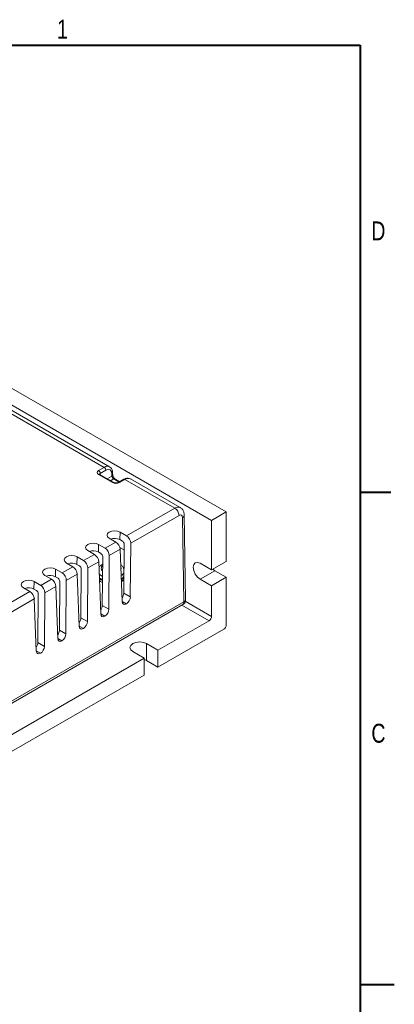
# Model space of a CAD drawing. Header units: inches. Extents: x 0.5 to 33, y 0.5 to 21.5.
# Tile 34 of 35: x 18.5 to 21.6, y 8.4 to 16.5. Entities that reach past the tile are written whole.
import ezdxf

# ---------------------------------------------------------------- set-up
doc = ezdxf.new("R2010")
doc.units = ezdxf.units.IN
doc.header["$MEASUREMENT"] = 0
doc.layers.add('2', color=179, linetype='Continuous')
doc.styles.add('SLDTEXTSTYLE0', font='TXT', dxfattribs={"width": 0.773196})

msp = doc.modelspace()

# ---------------------------------------------------------------- linework, layer by layer
at = {"color": 7, "linetype": 'Continuous', "lineweight": 15}
for p, q in [((15.5222, 15.11), (20.1714, 12.4261)), ((20.0505, 12.3563), (15.4012, 15.0402)), ((19.1655, 12.7937), (16.1554, 14.5314)), ((19.2107, 12.798), (16.2002, 14.536)), ((19.1198, 12.7673), (19.1655, 12.7937)), ((19.1796, 12.7695), (19.1339, 12.7431)), ((19.2351, 12.668), (19.1198, 12.7346)), ((19.2451, 12.669), (19.1298, 12.7356)), ((19.2303, 12.7225), (19.23, 12.7404)), ((19.2361, 12.7307), (19.2359, 12.7486)), ((19.2942, 12.6763), (19.2544, 12.6993)), ((19.3274, 12.6954), (19.2817, 12.669)), ((19.3374, 12.6944), (19.2917, 12.668)), ((19.747, 12.458), (19.3374, 12.6944)), ((19.7922, 12.4623), (19.3821, 12.699)), ((19.3503, 12.2289), (19.747, 12.458)), ((20.1714, 12.4261), (20.0505, 12.3563)), ((20.1714, 12.4261), (20.1714, 12.0178)), ((19.7824, 12.3974), (19.3847, 12.1679)), ((19.8216, 11.6848), (19.8112, 12.3808)), ((19.8363, 11.7035), (19.8258, 12.4013)), ((20.0505, 12.3563), (20.0505, 11.948)), ((19.2082, 12.2089), (19.2619, 12.1779)), ((19.2952, 12.1978), (19.2966, 12.2599)), ((19.3167, 12.1855), (19.2952, 12.1978)), ((19.3503, 12.2289), (19.2966, 12.2599)), ((19.0315, 12.1068), (19.0851, 12.0758)), ((19.1185, 12.0958), (19.1198, 12.1578)), ((19.1735, 12.1269), (19.1198, 12.1578)), ((19.1735, 12.1269), (19.2619, 12.1779)), ((19.2981, 12.1179), (19.2079, 12.0658)), ((19.3301, 12.1124), (19.2957, 12.1322)), ((19.3145, 11.6869), (19.2981, 12.1179)), ((19.3275, 11.7567), (19.3305, 12.161)), ((19.3847, 12.1679), (19.3814, 11.7256)), ((18.9417, 11.9937), (18.9431, 12.0558)), ((18.9967, 12.0248), (18.9431, 12.0558)), ((18.9967, 12.0248), (19.0851, 12.0758)), ((19.1399, 12.0834), (19.1185, 12.0958)), ((19.1507, 11.6547), (19.1537, 12.059)), ((19.2079, 12.0658), (19.2047, 11.6235)), ((18.7649, 11.8917), (18.7663, 11.9537)), ((18.8199, 11.9228), (18.7663, 11.9537)), ((18.8199, 11.9228), (18.9083, 11.9738)), ((18.8547, 12.0048), (18.9083, 11.9738)), ((18.9631, 11.9814), (18.9417, 11.9937)), ((18.9739, 11.5526), (18.9769, 11.9569)), ((19.0312, 11.9638), (19.0279, 11.5215)), ((19.1214, 12.0158), (19.0312, 11.9638)), ((19.1377, 11.5849), (19.1214, 12.0158)), ((20.0505, 11.948), (19.9564, 12.0023)), ((20.0773, 11.9414), (19.9564, 11.8716)), ((20.1714, 12.0178), (20.0505, 11.948)), ((20.0607, 11.9539), (20.0773, 11.9414)), ((20.0773, 11.9414), (20.1714, 11.8871)), ((18.6432, 11.8207), (18.7315, 11.8717)), ((18.6779, 11.9027), (18.7315, 11.8717)), ((18.7864, 11.8793), (18.7649, 11.8917)), ((18.8544, 11.8617), (18.8511, 11.4194)), ((18.9446, 11.9138), (18.8544, 11.8617)), ((18.9609, 11.4828), (18.9446, 11.9138)), ((19.1267, 11.8754), (19.1348, 11.8771)), ((19.1355, 11.8766), (19.1291, 11.874)), ((19.1291, 11.874), (19.1291, 11.8577)), ((19.3074, 11.8728), (19.309, 11.8739)), ((19.308, 11.858), (19.3151, 11.8549)), ((19.309, 11.8739), (19.3151, 11.8712)), ((19.3151, 11.8712), (19.3151, 11.8549)), ((19.3285, 11.8937), (19.3267, 11.894)), ((19.9564, 11.8716), (20.0505, 11.8173)), ((20.1714, 11.8871), (20.0505, 11.8173)), ((20.1714, 11.8871), (20.1714, 11.4952)), ((18.5011, 11.8007), (18.5548, 11.7697)), ((18.5881, 11.7896), (18.5895, 11.8517)), ((18.6096, 11.7773), (18.5881, 11.7896)), ((18.6432, 11.8207), (18.5895, 11.8517)), ((18.7678, 11.8117), (18.6776, 11.7597)), ((18.7842, 11.3808), (18.7678, 11.8117)), ((18.7971, 11.4506), (18.8001, 11.8549)), ((20.0505, 11.8173), (20.0505, 11.565)), ((17.3332, 11.0645), (18.5548, 11.7697)), ((18.591, 11.7097), (17.3686, 11.004)), ((18.6074, 11.2787), (18.591, 11.7097)), ((18.6204, 11.3485), (18.6234, 11.7528)), ((18.6776, 11.7597), (18.6743, 11.3174)), ((19.3275, 11.7567), (19.3814, 11.7256)), ((17.5479, 10.3723), (19.8216, 11.6848)), ((17.5479, 10.3546), (19.8128, 11.6621)), ((19.1507, 11.6547), (19.2047, 11.6235)), ((19.3483, 11.6684), (19.3488, 11.6687)), ((18.9739, 11.5526), (19.0279, 11.5215)), ((19.1715, 11.5664), (19.172, 11.5666)), ((18.9947, 11.4643), (18.9952, 11.4646)), ((19.6092, 11.2858), (20.0293, 11.5283)), ((19.6092, 11.1462), (20.1502, 11.4585)), ((18.7971, 11.4506), (18.8511, 11.4194)), ((18.6204, 11.3485), (18.6743, 11.3174)), ((18.818, 11.3623), (18.8184, 11.3625)), ((19.6092, 11.2858), (19.5152, 11.3401)), ((19.5152, 11.2005), (19.5152, 11.3401)), ((18.195, 10.4694), (19.4961, 11.2205)), ((18.6412, 11.2602), (18.6417, 11.2605)), ((19.4021, 11.2748), (19.4961, 11.2205)), ((19.4961, 11.0809), (19.4961, 11.2205)), ((19.5152, 11.2005), (19.4961, 11.2086)), ((19.6092, 11.1462), (19.6092, 11.2858)), ((19.6092, 11.1462), (19.5152, 11.2005)), ((18.195, 10.3298), (19.4961, 11.0809))]:
    msp.add_line(p, q, dxfattribs=at)
at = {"color": 8, "linetype": 'Continuous', "lineweight": 15}
for p, q in [((19.1339, 12.7431), (19.1342, 12.7331)), ((19.1914, 12.7001), (19.2303, 12.7225)), ((19.2444, 12.6983), (19.2194, 12.6839)), ((19.2884, 12.6729), (19.2444, 12.6983)), ((19.3488, 11.6687), (19.3144, 11.6885)), ((19.3145, 11.6879), (19.3483, 11.6684)), ((20.0293, 11.5283), (19.8051, 11.6577)), ((19.8339, 11.6901), (20.0505, 11.565)), ((19.172, 11.5666), (19.1377, 11.5865)), ((19.1377, 11.5859), (19.1715, 11.5664)), ((18.9952, 11.4646), (18.9609, 11.4844)), ((18.9609, 11.4838), (18.9947, 11.4643)), ((18.8184, 11.3625), (18.7841, 11.3824)), ((18.7841, 11.3818), (18.818, 11.3623)), ((18.6417, 11.2605), (18.6073, 11.2803)), ((18.6074, 11.2797), (18.6412, 11.2602))]:
    msp.add_line(p, q, dxfattribs=at)
at = {"color": 7, "linetype": 'Continuous', "lineweight": 15, "flags": 128}
for points in [[(19.2966, 12.2599), (19.2763, 12.2677), (19.2524, 12.2705), (19.2285, 12.2677), (19.2082, 12.2599), (19.1947, 12.2482), (19.1899, 12.2344), (19.1947, 12.2206), (19.2082, 12.2089)], [(19.1198, 12.1578), (19.0996, 12.1657), (19.0757, 12.1684), (19.0517, 12.1657), (19.0315, 12.1578), (19.0179, 12.1461), (19.0132, 12.1323), (19.0179, 12.1185), (19.0315, 12.1068)], [(18.9431, 12.0558), (18.9228, 12.0636), (18.8989, 12.0664), (18.875, 12.0636), (18.8547, 12.0558), (18.8411, 12.0441), (18.8364, 12.0303), (18.8411, 12.0165), (18.8547, 12.0048)], [(18.7663, 11.9537), (18.746, 11.9616), (18.7221, 11.9643), (18.6982, 11.9616), (18.6779, 11.9537), (18.6644, 11.942), (18.6596, 11.9282), (18.6644, 11.9144), (18.6779, 11.9027)], [(19.9564, 12.0023), (19.9348, 12.0098), (19.9164, 12.0062), (19.9042, 11.9921), (19.8999, 11.9696), (19.9042, 11.9421), (19.9164, 11.9139), (19.9348, 11.8891), (19.9564, 11.8716)], [(18.5895, 11.8517), (18.5692, 11.8595), (18.5453, 11.8622), (18.5214, 11.8595), (18.5011, 11.8517), (18.4876, 11.84), (18.4828, 11.8262), (18.4876, 11.8124), (18.5011, 11.8007)], [(19.5152, 11.3401), (19.4892, 11.3501), (19.4586, 11.3536), (19.428, 11.3501), (19.4021, 11.3401), (19.3847, 11.3251), (19.3786, 11.3075), (19.3847, 11.2898), (19.4021, 11.2748)]]:
    msp.add_lwpolyline(points, dxfattribs=at)
at = {"color": 8, "linetype": 'Continuous', "lineweight": 15, "flags": 128}
for points in [[(19.3045, 11.9511), (19.3061, 11.9606), (19.3037, 11.9721)], [(19.1525, 11.894), (19.1317, 11.9085), (19.1252, 11.916)]]:
    msp.add_lwpolyline(points, dxfattribs=at)
at = {"color": 7, "linetype": 'Continuous', "lineweight": 15}
for centre, radius, start, end in [((19.1031, 12.7413), 0.0308, 3.22957, 57.34767), ((19.1489, 12.7677), 0.0308, 3.22957, 57.34767), ((19.261, 12.7242), 0.0308, 183.22973, 237.34751), ((19.3316, 12.6865), 0.00988, 53.78509, 114.90426), ((19.7055, 12.3931), 0.077, 3.22953, 57.34774), ((19.2521, 12.1133), 0.0949, 62.95722, 110.13999), ((19.0753, 12.0112), 0.0949, 62.95728, 110.13997), ((18.8985, 11.9092), 0.0949, 62.95724, 110.14), ((18.7217, 11.8071), 0.0949, 62.95724, 110.13999), ((19.1766, 11.9261), 0.0643, 218.60673, 230.29075), ((19.1951, 11.9548), 0.1043, 230.73312, 245.71418), ((19.1951, 11.9384), 0.1043, 230.73004, 245.64836), ((19.1942, 11.9477), 0.0923, 230.45263, 242.94803), ((19.2739, 11.9228), 0.0602, 305.68781, 331.44746), ((19.2721, 11.9294), 0.0723, 306.4631, 321.12302), ((19.272, 11.9131), 0.0724, 306.46953, 320.9518), ((19.2887, 11.9136), 0.0427, 332.79068, 338.72498), ((18.545, 11.7051), 0.0949, 62.95725, 110.13998), ((20.0044, 11.5671), 0.0461, 302.60548, 357.3945), ((20.1253, 11.4973), 0.0461, 302.60564, 357.39433)]:
    msp.add_arc(centre, radius, start, end, dxfattribs=at)
at = {"color": 8, "linetype": 'Continuous', "lineweight": 15}
for centre, radius, start, end in [((19.1256, 12.727), 0.00961, 64.14838, 127.16227), ((19.2261, 12.7493), 0.00977, 293.38409, 355.36589), ((19.2264, 12.7315), 0.00977, 293.39141, 355.379), ((19.241, 12.6598), 0.0101, 66.71123, 125.4717), ((19.2503, 12.6901), 0.0101, 65.69299, 125.61765), ((19.2858, 12.6598), 0.0101, 54.52034, 113.37768), ((19.8015, 12.4032), 0.0244, 293.39798, 355.3586), ((19.1742, 11.9606), 0.0321, 130.9758, 228.17642), ((19.2747, 11.95), 0.0587, 302.7234, 337.12785)]:
    msp.add_arc(centre, radius, start, end, dxfattribs=at)
at = {"color": 7, "linetype": 'Continuous', "lineweight": 15}
for centre, major_axis, ratio, start_param, end_param in [((19.1481, 12.751), (0.04, 0), 0.577112, 2.356347, 3.926839), ((19.1805, 12.7118), (0.0341, 0.0612), 0.587367, 5.488668, 7.059464), ((19.3365, 12.6215), (0.0459, 0.0774), 0.569492, 0.006607, 0.791924), ((19.2634, 12.6844), (0.04, 0), 0.577464, 3.927143, 5.497635), ((19.7829, 12.3645), (0.0195, 0.0349), 0.587367, 5.488668, 7.059464), ((19.3163, 12.1689), (-0.0096, 0.0176), 0.59229, 3.958321, 5.511664), ((19.3493, 12.1876), (-0.024, 0.0439), 0.59229, 3.958321, 5.511664), ((19.1726, 12.0855), (-0.024, 0.0439), 0.59229, 3.958321, 5.511664), ((19.2628, 12.1376), (-0.026, 0.0427), 0.562077, 3.932101, 5.485444), ((18.9958, 11.9835), (-0.024, 0.0439), 0.59229, 3.958321, 5.511664), ((19.086, 12.0355), (-0.026, 0.0427), 0.562077, 3.932101, 5.485444), ((19.1395, 12.0669), (-0.0096, 0.0176), 0.59229, 3.958321, 5.511664), ((18.9093, 11.9335), (-0.026, 0.0427), 0.562077, 3.932101, 5.485444), ((18.9628, 11.9648), (-0.0096, 0.0176), 0.59229, 3.958321, 5.511664), ((18.7325, 11.8314), (-0.026, 0.0427), 0.562077, 3.932101, 5.485444), ((18.786, 11.8628), (-0.0096, 0.0176), 0.59229, 3.958321, 5.511664), ((18.819, 11.8814), (-0.024, 0.0439), 0.59229, 3.958321, 5.511664), ((18.6092, 11.7607), (-0.0096, 0.0176), 0.59229, 3.958321, 5.511664), ((18.6422, 11.7794), (-0.024, 0.0439), 0.59229, 3.958321, 5.511664), ((18.5557, 11.7294), (-0.026, 0.0427), 0.562077, 3.932101, 5.485444), ((19.2942, 11.7386), (0.0229, 0.0411), 0.587367, 4.512845, 5.462488), ((19.3482, 11.7074), (0.0229, 0.0411), 0.587367, 3.917871, 5.462488), ((19.1175, 11.6365), (0.0229, 0.0411), 0.587367, 4.512845, 5.462488), ((19.1714, 11.6054), (0.0229, 0.0411), 0.587367, 3.917871, 5.462488), ((19.3477, 11.7071), (0.0229, 0.0411), 0.587367, 2.373255, 3.917871), ((18.9407, 11.5345), (0.0229, 0.0411), 0.587367, 4.512845, 5.462488), ((19.1709, 11.6051), (0.0229, 0.0411), 0.587367, 2.373255, 3.917871), ((18.9942, 11.503), (0.0229, 0.0411), 0.587367, 2.373255, 3.917871), ((18.9946, 11.5033), (0.0229, 0.0411), 0.587367, 3.917871, 5.462488), ((18.7639, 11.4324), (0.0229, 0.0411), 0.587367, 4.512845, 5.462488), ((18.8174, 11.401), (0.0229, 0.0411), 0.587367, 2.373255, 3.917871), ((18.8179, 11.4013), (0.0229, 0.0411), 0.587367, 3.917871, 5.462488), ((18.5871, 11.3304), (0.0229, 0.0411), 0.587367, 4.512845, 5.462488), ((18.6411, 11.2992), (0.0229, 0.0411), 0.587367, 3.917871, 5.462488), ((18.6406, 11.2989), (0.0229, 0.0411), 0.587367, 2.373255, 3.917871)]:
    msp.add_ellipse(centre, major_axis=major_axis, ratio=ratio, start_param=start_param, end_param=end_param, dxfattribs=at)
at = {"color": 8, "linetype": 'Continuous', "lineweight": 15}
for centre, major_axis, ratio, start_param, end_param in [((19.1664, 12.7197), (0.0441, 0.0785), 0.585164, 6.219069, 7.061527), ((19.1481, 12.7346), (0.02, -0.0006), 0.576411, 2.373728, 3.169959), ((19.7475, 12.3842), (0.0445, 0.0782), 0.581842, 0.004534, 0.781377), ((19.7862, 11.7045), (0.05, -0.0017), 0.531559, 5.515336, 6.309308), ((19.7862, 11.7045), (-0.0272, 0.042), 0.542399, 3.114496, 3.917429)]:
    msp.add_ellipse(centre, major_axis=major_axis, ratio=ratio, start_param=start_param, end_param=end_param, dxfattribs=at)
at = {"color": 7, "linetype": 'Continuous', "lineweight": 15}
for points, knots in [([(19.2359, 12.7486), (19.2355, 12.7535), (19.2346, 12.7662), (19.2282, 12.7835), (19.2182, 12.7916), (19.2139, 12.7951)], [0, 0, 0, 0, 0.261663, 0.680101, 1, 1, 1, 1]), ([(19.1298, 12.7356), (19.1289, 12.7362), (19.1274, 12.7373), (19.1275, 12.7372), (19.1275, 12.7372)], [0, 0, 0, 0, 0.583927, 1, 1, 1, 1]), ([(19.2544, 12.6993), (19.2531, 12.7001), (19.2505, 12.7019), (19.2458, 12.7068), (19.2414, 12.7133), (19.2381, 12.7204), (19.2364, 12.7266), (19.2362, 12.7295), (19.2361, 12.7307)], [0, 0, 0, 0, 0.163785, 0.329492, 0.510677, 0.700407, 0.868969, 1, 1, 1, 1]), ([(19.3787, 12.6999), (19.3736, 12.702), (19.3622, 12.7066), (19.3441, 12.7037), (19.3325, 12.6979), (19.3274, 12.6954)], [0, 0, 0, 0, 0.313458, 0.699308, 1, 1, 1, 1]), ([(19.2817, 12.669), (19.2803, 12.6683), (19.2775, 12.667), (19.2708, 12.6653), (19.263, 12.6647), (19.2552, 12.6654), (19.2488, 12.6671), (19.2463, 12.6684), (19.2451, 12.669)], [0, 0, 0, 0, 0.162045, 0.326006, 0.505208, 0.692833, 0.859559, 1, 1, 1, 1]), ([(19.8258, 12.4013), (19.8252, 12.4082), (19.824, 12.4234), (19.8135, 12.444), (19.8014, 12.4584), (19.7924, 12.4617), (19.791, 12.4621)], [0, 0, 0, 0, 0.281087, 0.613634, 0.941982, 1, 1, 1, 1]), ([(19.1532, 11.9954), (19.1487, 11.9925), (19.1371, 11.9848), (19.1262, 11.9744), (19.1236, 11.966), (19.1233, 11.9652)], [0, 0, 0, 0, 0.361206, 0.937186, 1, 1, 1, 1]), ([(19.3289, 11.9526), (19.327, 11.9586), (19.3228, 11.9718), (19.3125, 11.9839), (19.3041, 11.9887), (19.303, 11.9894)], [0, 0, 0, 0, 0.416364, 0.921794, 1, 1, 1, 1]), ([(19.8127, 11.6625), (19.8166, 11.665), (19.8253, 11.6708), (19.8333, 11.6847), (19.8368, 11.6966), (19.8361, 11.7028), (19.8359, 11.7038)], [0, 0, 0, 0, 0.278977, 0.620382, 0.94385, 1, 1, 1, 1])]:
    msp.add_open_spline(points, degree=3, knots=knots, dxfattribs=at)
at = {"layer": '2', "color": 7, "linetype": 'Continuous', "lineweight": 40}
for p, q in [((0.775, 16.275), (21.275, 16.275)), ((21.275, 16.275), (21.275, 0.775)), ((21.525, 12.5875), (21.275, 12.5875)), ((21.5545, 8.525), (21.275, 8.525))]:
    msp.add_line(p, q, dxfattribs=at)

# ---------------------------------------------------------------- texts
at = {"layer": '2', "insert": (18.7773, 16.4862), "char_height": 0.156, "attachment_point": 1, "style": 'SLDTEXTSTYLE0'}
msp.add_mtext('1', dxfattribs=at)
at = {"layer": '2', "color": 7, "char_height": 0.156, "attachment_point": 2, "style": 'SLDTEXTSTYLE0'}
for s, insert in [('D', (21.4233, 14.8222)), ('C', (21.4239, 10.6786))]:
    msp.add_mtext(s, dxfattribs=dict(at, insert=insert))

doc.saveas('drawing.dxf')
